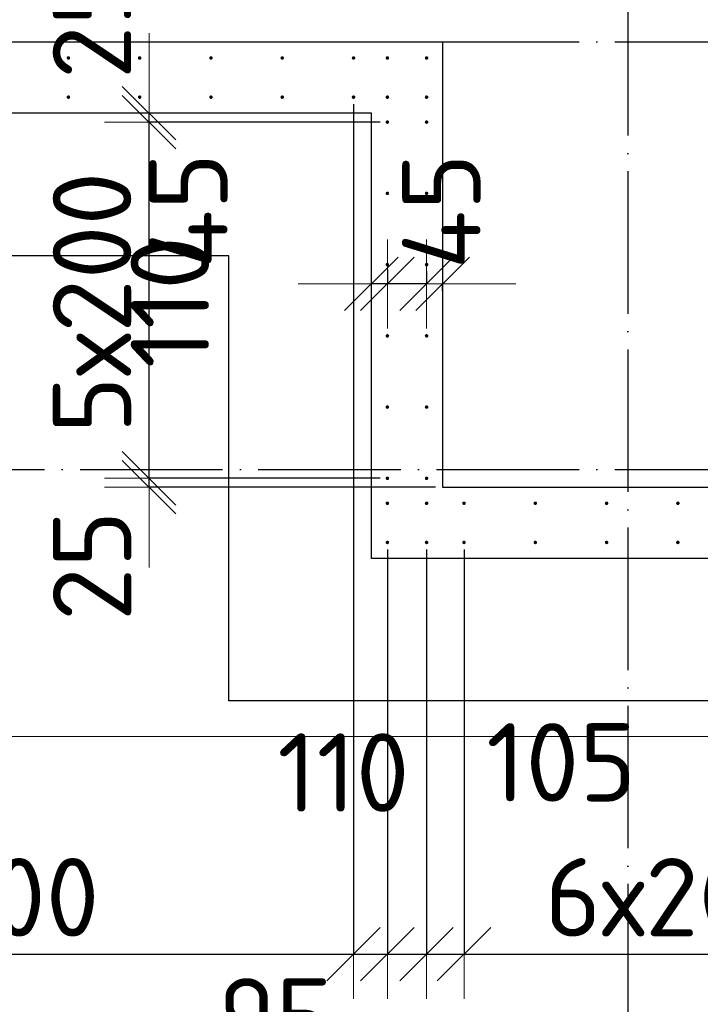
# Model space of a CAD drawing. Header units: millimetres. Extents: x 123094 to 184385, y 26948 to 48500.
# Tile 15 of 108: x 138033 to 139943, y 28498 to 31263. Entities that reach past the tile are written whole.
import ezdxf

# ---------------------------------------------------------------- set-up
doc = ezdxf.new("R2010")
doc.units = ezdxf.units.MM
doc.header["$PDMODE"] = 65
doc.linetypes.add('______11', pattern=[500, 400, -50, 0, -50])
doc.linetypes.add('______5', pattern=[1100, 800, -100, 100, -100])
for name, color, linetype, lineweight in [('Standard', 7, 'Continuous', 25), ('Арм.стержн. Выпуски', 180, 'Continuous', 35), ('Размерная линия_ общее', 7, 'Continuous', 13), ('Стена_ общее', 7, 'Continuous', 35), ('Фундамент_ общее', 7, 'Continuous', 35)]:
    doc.layers.add(name, color=color, linetype=linetype, lineweight=lineweight)
doc.layers.add('Осевая линия_ общее', color=7, linetype='______5', lineweight=13, true_color=0xa0a0a0)
doc.styles.add('ISOCPEUR', font='ISOCPEUR')
doc.dimstyles.new('DIMSTYLE_3', dxfattribs={"dimtxt": 220, "dimasz": 250, "dimexe": 0, "dimexo": 0, "dimgap": 110, "dimtad": 2, "dimdec": 0, "dimrnd": 5, "dimzin": 12, "dimdsep": 46, "dimtxsty": 'ISOCPEUR', "dimblk1": 'ALL_ML_STRICH', "dimblk2": 'ALL_ML_STRICH', "dimsah": 1, "dimcen": 0, "dimclrd": 7, "dimclre": 256, "dimclrt": 7, "dimadec": 0, "dimazin": 0, "dimtfac": 1, "dimtdec": 0, "dimtix": 1, "dimtmove": 2, "dimatfit": 3, "dimfxl": 0, "dimtzin": 0, "dimlwd": 0, "dimlwe": -3, "dimarcsym": 0})
doc.dimstyles.new('DIMSTYLE_5', dxfattribs={"dimtxt": 220, "dimasz": 250, "dimexe": 0, "dimexo": 0, "dimgap": 110, "dimtad": 2, "dimdec": 0, "dimrnd": 5, "dimzin": 12, "dimdsep": 46, "dimtxsty": 'ISOCPEUR', "dimblk1": 'ALL_ML_STRICH', "dimblk2": 'ALL_ML_STRICH', "dimsah": 1, "dimcen": 0, "dimclrd": 7, "dimclre": 256, "dimclrt": 7, "dimadec": 0, "dimazin": 0, "dimtfac": 1, "dimtdec": 0, "dimtix": 1, "dimtmove": 2, "dimatfit": 3, "dimfxl": 0, "dimtvp": 1.2, "dimtzin": 0, "dimlwd": 0, "dimlwe": -3, "dimarcsym": 0})
doc.dimstyles.new('DIMSTYLE_7', dxfattribs={"dimtxt": 220, "dimasz": 250, "dimexe": 0, "dimexo": 0, "dimgap": 110, "dimtad": 0, "dimdec": 0, "dimrnd": 5, "dimzin": 12, "dimdsep": 46, "dimtxsty": 'ISOCPEUR', "dimblk1": 'ALL_ML_STRICH', "dimblk2": 'ALL_ML_STRICH', "dimsah": 1, "dimcen": 0, "dimclrd": 7, "dimclre": 256, "dimclrt": 7, "dimadec": 0, "dimazin": 0, "dimtfac": 1, "dimtdec": 0, "dimtix": 1, "dimtmove": 2, "dimatfit": 3, "dimfxl": 0, "dimtvp": 1.2, "dimtzin": 0, "dimlwd": 0, "dimlwe": -3, "dimarcsym": 0})
doc.dimstyles.new('DIMSTYLE_8', dxfattribs={"dimtxt": 220, "dimasz": 250, "dimexe": 0, "dimexo": 0, "dimgap": 110, "dimtad": 2, "dimdec": 0, "dimrnd": 5, "dimzin": 12, "dimdsep": 46, "dimtxsty": 'ISOCPEUR', "dimblk1": 'ALL_ML_STRICH', "dimblk2": 'ALL_ML_STRICH', "dimsah": 1, "dimcen": 0, "dimsd1": 1, "dimsd2": 1, "dimclrd": 7, "dimclre": 256, "dimclrt": 7, "dimadec": 0, "dimazin": 0, "dimtfac": 1, "dimtdec": 0, "dimtix": 1, "dimtmove": 2, "dimatfit": 3, "dimfxl": 0, "dimtvp": 1.2, "dimtzin": 0, "dimlwd": 0, "dimlwe": -3, "dimarcsym": 0})

# ---------------------------------------------------------------- blocks, each defined once
blk = doc.blocks.new('ALL_ML_STRICH')
at = {"color": 0, "linetype": 'ByBlock', "lineweight": -2}
for p, q in [((0, -0.5), (0, 0.5)), ((-0.3, -0.3), (0.3, 0.3)), ((-1, 0), (0.5, 0))]:
    blk.add_line(p, q, dxfattribs=at)
blk = doc.blocks.new('*D22')
at = {"layer": 'DEFPOINTS', "color": 7, "linetype": 'Continuous', "lineweight": 13, "transparency": 33554687}
for p in [(139065, 29975), (138396.2, 29950), (139220, 29950)]:
    blk.add_point(p, dxfattribs=at)
at = {"layer": 'Размерная линия_ общее', "color": 253, "linetype": 'Continuous', "lineweight": -2, "true_color": 0xa0a0a0, "transparency": 33554687}
for p, q in [((139045, 29975), (138396.2, 29975)), ((139200, 29950), (138396.2, 29950))]:
    blk.add_line(p, q, dxfattribs=at)
at = {"layer": 'Размерная линия_ общее', "color": 7, "linetype": 'Continuous', "lineweight": -2, "transparency": 33554687}
blk.add_line((138396.2, 29950), (138396.2, 29975), dxfattribs=at)
at = {"layer": 'Размерная линия_ общее', "color": 7, "linetype": 'Continuous', "lineweight": 13, "transparency": 33554687, "xscale": 250, "yscale": 250, "zscale": 250}
for p, rotation in [((138396.2, 29950), 270), ((138396.2, 29975), 90)]:
    blk.add_blockref('ALL_ML_STRICH', p, dxfattribs=dict(at, rotation=rotation))
at = {"layer": 'Размерная линия_ общее', "color": 7, "linetype": 'Continuous', "lineweight": 13, "transparency": 33554687, "insert": (138236.6, 29729.5), "char_height": 220, "width": 440, "attachment_point": 5, "rotation": 90, "style": 'ISOCPEUR'}
blk.add_mtext('\\A1;{25}', dxfattribs=at)
blk = doc.blocks.new('*D23')
at = {"layer": 'DEFPOINTS', "color": 7, "linetype": 'Continuous', "lineweight": 13, "transparency": 33554687}
for p in [(139065, 30975), (138396.2, 29975), (139065, 29975)]:
    blk.add_point(p, dxfattribs=at)
at = {"layer": 'Размерная линия_ общее', "color": 253, "linetype": 'Continuous', "lineweight": -2, "true_color": 0xa0a0a0, "transparency": 33554687}
for p, q in [((139045, 30975), (138396.2, 30975)), ((139045, 29975), (138396.2, 29975))]:
    blk.add_line(p, q, dxfattribs=at)
at = {"layer": 'Размерная линия_ общее', "color": 7, "linetype": 'Continuous', "lineweight": -2, "transparency": 33554687}
blk.add_line((138396.2, 29975), (138396.2, 30975), dxfattribs=at)
at = {"layer": 'Размерная линия_ общее', "color": 7, "linetype": 'Continuous', "lineweight": 13, "transparency": 33554687, "xscale": 250, "yscale": 250, "zscale": 250}
for p, rotation in [((138396.2, 30975), 90), ((138396.2, 29975), 270)]:
    blk.add_blockref('ALL_ML_STRICH', p, dxfattribs=dict(at, rotation=rotation))
at = {"layer": 'Размерная линия_ общее', "color": 7, "linetype": 'Continuous', "lineweight": 13, "transparency": 33554687, "insert": (138126.2, 30101), "char_height": 220, "width": 11, "attachment_point": 1, "rotation": 90, "line_spacing_factor": 0.60241, "style": 'ISOCPEUR'}
blk.add_mtext('5х200', dxfattribs=at)
blk = doc.blocks.new('*D24')
at = {"layer": 'DEFPOINTS', "color": 7, "linetype": 'Continuous', "lineweight": 13, "transparency": 33554687}
for p in [(138574.7, 31000), (138396.2, 30975), (139065, 30975)]:
    blk.add_point(p, dxfattribs=at)
at = {"layer": 'Размерная линия_ общее', "color": 253, "linetype": 'Continuous', "lineweight": -2, "true_color": 0xa0a0a0, "transparency": 33554687}
for p, q in [((138396.2, 31000), (138396.2, 31000)), ((139045, 30975), (138396.2, 30975))]:
    blk.add_line(p, q, dxfattribs=at)
at = {"layer": 'Размерная линия_ общее', "color": 7, "linetype": 'Continuous', "lineweight": -2, "transparency": 33554687}
blk.add_line((138396.2, 30975), (138396.2, 31000), dxfattribs=at)
at = {"layer": 'Размерная линия_ общее', "color": 7, "linetype": 'Continuous', "lineweight": 13, "transparency": 33554687, "xscale": 250, "yscale": 250, "zscale": 250}
for p, rotation in [((138396.2, 30975), 270), ((138396.2, 31000), 90)]:
    blk.add_blockref('ALL_ML_STRICH', p, dxfattribs=dict(at, rotation=rotation))
at = {"layer": 'Размерная линия_ общее', "color": 7, "linetype": 'Continuous', "lineweight": 13, "transparency": 33554687, "insert": (138236.1, 31250.8), "char_height": 220, "width": 440, "attachment_point": 5, "rotation": 90, "style": 'ISOCPEUR'}
blk.add_mtext('\\A1;{25}', dxfattribs=at)
blk = doc.blocks.new('*D137')
at = {"layer": 'DEFPOINTS', "color": 7, "linetype": 'Continuous', "lineweight": 13, "transparency": 33554687}
for p in [(139175, 30576.3), (139220, 30520.9), (139220, 30481.6)]:
    blk.add_point(p, dxfattribs=at)
at = {"layer": 'Размерная линия_ общее', "color": 253, "linetype": 'Continuous', "lineweight": -2, "true_color": 0xa0a0a0, "transparency": 33554687}
for p, q in [((139175, 30556.3), (139175, 30520.9)), ((139220, 30501.6), (139220, 30520.9))]:
    blk.add_line(p, q, dxfattribs=at)
at = {"layer": 'Размерная линия_ общее', "color": 7, "linetype": 'Continuous', "lineweight": -2, "transparency": 33554687}
for p, q in [((139175, 30520.9), (139175, 30520.9)), ((139220, 30520.9), (139220, 30520.9))]:
    blk.add_line(p, q, dxfattribs=at)
at = {"layer": 'Размерная линия_ общее', "color": 7, "linetype": 'Continuous', "lineweight": 13, "transparency": 33554687, "xscale": 250, "yscale": 250, "zscale": 250}
for p, rotation in [((139220, 30520.9), 360), ((139175, 30520.9), 180)]:
    blk.add_blockref('ALL_ML_STRICH', p, dxfattribs=dict(at, rotation=rotation))
at = {"layer": 'Размерная линия_ общее', "color": 7, "linetype": 'Continuous', "lineweight": 13, "transparency": 33554687, "insert": (139216.4, 30724.4), "char_height": 220, "width": 440, "attachment_point": 5, "rotation": 90, "style": 'ISOCPEUR'}
blk.add_mtext('\\A1;{45}', dxfattribs=at)
blk = doc.blocks.new('*D138')
at = {"layer": 'DEFPOINTS', "color": 7, "linetype": 'Continuous', "lineweight": 13, "transparency": 33554687}
for p in [(139065, 30581.3), (139175, 30576.3), (139175, 30520.9)]:
    blk.add_point(p, dxfattribs=at)
at = {"layer": 'Размерная линия_ общее', "color": 253, "linetype": 'Continuous', "lineweight": -2, "true_color": 0xa0a0a0, "transparency": 33554687}
for p, q in [((139065, 30561.3), (139065, 30520.9)), ((139175, 30556.3), (139175, 30520.9))]:
    blk.add_line(p, q, dxfattribs=at)
at = {"layer": 'Размерная линия_ общее', "color": 7, "linetype": 'Continuous', "lineweight": -2, "transparency": 33554687}
blk.add_line((139175, 30520.9), (139065, 30520.9), dxfattribs=at)
at = {"layer": 'Размерная линия_ общее', "color": 7, "linetype": 'Continuous', "lineweight": 13, "transparency": 33554687, "xscale": 250, "yscale": 250, "zscale": 250}
for p, rotation in [((139175, 30520.9), 360), ((139065, 30520.9), 180)]:
    blk.add_blockref('ALL_ML_STRICH', p, dxfattribs=dict(at, rotation=rotation))
at = {"layer": 'Размерная линия_ общее', "color": 7, "linetype": 'Continuous', "lineweight": 13, "transparency": 33554687, "insert": (138454.8, 30469.4), "char_height": 220, "width": 660, "attachment_point": 5, "rotation": 90, "style": 'ISOCPEUR'}
blk.add_mtext('\\A1;{110}', dxfattribs=at)
blk = doc.blocks.new('*D139')
at = {"layer": 'DEFPOINTS', "color": 7, "linetype": 'Continuous', "lineweight": 13, "transparency": 33554687}
for p in [(139065, 30581.3), (139065, 30520.9), (139020, 30492.4)]:
    blk.add_point(p, dxfattribs=at)
at = {"layer": 'Размерная линия_ общее', "color": 253, "linetype": 'Continuous', "lineweight": -2, "true_color": 0xa0a0a0, "transparency": 33554687}
for p, q in [((139065, 30561.3), (139065, 30520.9)), ((139020, 30512.4), (139020, 30520.9))]:
    blk.add_line(p, q, dxfattribs=at)
at = {"layer": 'Размерная линия_ общее', "color": 7, "linetype": 'Continuous', "lineweight": -2, "transparency": 33554687}
blk.add_line((139065, 30520.9), (139020, 30520.9), dxfattribs=at)
at = {"layer": 'Размерная линия_ общее', "color": 7, "linetype": 'Continuous', "lineweight": 13, "transparency": 33554687, "xscale": 250, "yscale": 250, "zscale": 250}
for p, rotation in [((139065, 30520.9), 360), ((139020, 30520.9), 180)]:
    blk.add_blockref('ALL_ML_STRICH', p, dxfattribs=dict(at, rotation=rotation))
at = {"layer": 'Размерная линия_ общее', "color": 7, "linetype": 'Continuous', "lineweight": 13, "transparency": 33554687, "insert": (138506.6, 30726.1), "char_height": 220, "width": 440, "attachment_point": 5, "rotation": 90, "style": 'ISOCPEUR'}
blk.add_mtext('\\A1;{45}', dxfattribs=at)
blk = doc.blocks.new('*D626')
at = {"layer": 'DEFPOINTS', "color": 7, "linetype": 'Continuous', "lineweight": 13, "transparency": 33554687}
for p in [(135970, 31045), (138970, 31045), (135970, 28639)]:
    blk.add_point(p, dxfattribs=at)
at = {"layer": 'Размерная линия_ общее', "color": 253, "linetype": 'Continuous', "lineweight": -2, "true_color": 0xa0a0a0, "transparency": 33554687}
for p, q in [((135970, 31025), (135970, 28639)), ((138970, 31025), (138970, 28639))]:
    blk.add_line(p, q, dxfattribs=at)
at = {"layer": 'Размерная линия_ общее', "color": 7, "linetype": 'Continuous', "lineweight": -2, "transparency": 33554687}
blk.add_line((135970, 28639), (138970, 28639), dxfattribs=at)
at = {"layer": 'Размерная линия_ общее', "color": 7, "linetype": 'Continuous', "lineweight": 13, "transparency": 33554687, "xscale": 250, "yscale": 250, "zscale": 250, "rotation": 180}
blk.add_blockref('ALL_ML_STRICH', (135970, 28639), dxfattribs=at)
at = {"layer": 'Размерная линия_ общее', "color": 7, "linetype": 'Continuous', "lineweight": 13, "transparency": 33554687, "xscale": 250, "yscale": 250, "zscale": 250}
blk.add_blockref('ALL_ML_STRICH', (138970, 28639), dxfattribs=at)
at = {"layer": 'Размерная линия_ общее', "color": 7, "linetype": 'Continuous', "lineweight": 13, "transparency": 33554687, "insert": (136656, 28909), "char_height": 220, "width": 11, "attachment_point": 1, "line_spacing_factor": 0.60241, "style": 'ISOCPEUR'}
blk.add_mtext('15х200=3000', dxfattribs=at)
blk = doc.blocks.new('*D627')
at = {"layer": 'DEFPOINTS', "color": 7, "linetype": 'Continuous', "lineweight": 13, "transparency": 33554687}
for p in [(138970, 31045), (139065, 29795), (138970, 28639)]:
    blk.add_point(p, dxfattribs=at)
at = {"layer": 'Размерная линия_ общее', "color": 253, "linetype": 'Continuous', "lineweight": -2, "true_color": 0xa0a0a0, "transparency": 33554687}
for p, q in [((138970, 31025), (138970, 28639)), ((139065, 29775), (139065, 28639))]:
    blk.add_line(p, q, dxfattribs=at)
at = {"layer": 'Размерная линия_ общее', "color": 7, "linetype": 'Continuous', "lineweight": -2, "transparency": 33554687}
blk.add_line((138970, 28639), (139065, 28639), dxfattribs=at)
at = {"layer": 'Размерная линия_ общее', "color": 7, "linetype": 'Continuous', "lineweight": 13, "transparency": 33554687, "xscale": 250, "yscale": 250, "zscale": 250}
blk.add_blockref('ALL_ML_STRICH', (139065, 28639), dxfattribs=at)
at = {"layer": 'Размерная линия_ общее', "color": 7, "linetype": 'Continuous', "lineweight": 13, "transparency": 33554687, "xscale": 250, "yscale": 250, "zscale": 250, "rotation": 180}
blk.add_blockref('ALL_ML_STRICH', (138970, 28639), dxfattribs=at)
at = {"layer": 'Размерная линия_ общее', "color": 7, "linetype": 'Continuous', "lineweight": 13, "transparency": 33554687, "insert": (138751.9, 28461.8), "char_height": 220, "width": 440, "attachment_point": 5, "style": 'ISOCPEUR'}
blk.add_mtext('\\A1;{95}', dxfattribs=at)
blk = doc.blocks.new('*D628')
at = {"layer": 'DEFPOINTS', "color": 7, "linetype": 'Continuous', "lineweight": 13, "transparency": 33554687}
for p in [(139065, 29795), (139175, 29795), (139065, 28639)]:
    blk.add_point(p, dxfattribs=at)
at = {"layer": 'Размерная линия_ общее', "color": 253, "linetype": 'Continuous', "lineweight": -2, "true_color": 0xa0a0a0, "transparency": 33554687}
for p, q in [((139065, 29775), (139065, 28639)), ((139175, 29775), (139175, 28639))]:
    blk.add_line(p, q, dxfattribs=at)
at = {"layer": 'Размерная линия_ общее', "color": 7, "linetype": 'Continuous', "lineweight": -2, "transparency": 33554687}
blk.add_line((139065, 28639), (139175, 28639), dxfattribs=at)
at = {"layer": 'Размерная линия_ общее', "color": 7, "linetype": 'Continuous', "lineweight": 13, "transparency": 33554687, "xscale": 250, "yscale": 250, "zscale": 250}
blk.add_blockref('ALL_ML_STRICH', (139175, 28639), dxfattribs=at)
at = {"layer": 'Размерная линия_ общее', "color": 7, "linetype": 'Continuous', "lineweight": 13, "transparency": 33554687, "xscale": 250, "yscale": 250, "zscale": 250, "rotation": 180}
blk.add_blockref('ALL_ML_STRICH', (139065, 28639), dxfattribs=at)
at = {"layer": 'Размерная линия_ общее', "color": 7, "linetype": 'Continuous', "lineweight": 13, "transparency": 33554687, "insert": (138941.7, 29149.1), "char_height": 220, "width": 660, "attachment_point": 5, "style": 'ISOCPEUR'}
blk.add_mtext('\\A1;{110}', dxfattribs=at)
blk = doc.blocks.new('*D629')
at = {"layer": 'DEFPOINTS', "color": 7, "linetype": 'Continuous', "lineweight": 13, "transparency": 33554687}
for p in [(139175, 29795), (139280, 29795), (139175, 28639)]:
    blk.add_point(p, dxfattribs=at)
at = {"layer": 'Размерная линия_ общее', "color": 253, "linetype": 'Continuous', "lineweight": -2, "true_color": 0xa0a0a0, "transparency": 33554687}
for p, q in [((139175, 29775), (139175, 28639)), ((139280, 29775), (139280, 28639))]:
    blk.add_line(p, q, dxfattribs=at)
at = {"layer": 'Размерная линия_ общее', "color": 7, "linetype": 'Continuous', "lineweight": -2, "transparency": 33554687}
blk.add_line((139175, 28639), (139280, 28639), dxfattribs=at)
at = {"layer": 'Размерная линия_ общее', "color": 7, "linetype": 'Continuous', "lineweight": 13, "transparency": 33554687, "xscale": 250, "yscale": 250, "zscale": 250}
blk.add_blockref('ALL_ML_STRICH', (139280, 28639), dxfattribs=at)
at = {"layer": 'Размерная линия_ общее', "color": 7, "linetype": 'Continuous', "lineweight": 13, "transparency": 33554687, "xscale": 250, "yscale": 250, "zscale": 250, "rotation": 180}
blk.add_blockref('ALL_ML_STRICH', (139175, 28639), dxfattribs=at)
at = {"layer": 'Размерная линия_ общее', "color": 7, "linetype": 'Continuous', "lineweight": 13, "transparency": 33554687, "insert": (139552.9, 29177.7), "char_height": 220, "width": 660, "attachment_point": 5, "style": 'ISOCPEUR'}
blk.add_mtext('\\A1;{105}', dxfattribs=at)
blk = doc.blocks.new('*D630')
at = {"layer": 'DEFPOINTS', "color": 7, "linetype": 'Continuous', "lineweight": 13, "transparency": 33554687}
for p in [(139280, 29795), (140480, 29795), (139280, 28639)]:
    blk.add_point(p, dxfattribs=at)
at = {"layer": 'Размерная линия_ общее', "color": 253, "linetype": 'Continuous', "lineweight": -2, "true_color": 0xa0a0a0, "transparency": 33554687}
for p, q in [((139280, 29775), (139280, 28639)), ((140480, 29775), (140480, 28639))]:
    blk.add_line(p, q, dxfattribs=at)
at = {"layer": 'Размерная линия_ общее', "color": 7, "linetype": 'Continuous', "lineweight": -2, "transparency": 33554687}
blk.add_line((139280, 28639), (140480, 28639), dxfattribs=at)
at = {"layer": 'Размерная линия_ общее', "color": 7, "linetype": 'Continuous', "lineweight": 13, "transparency": 33554687, "xscale": 250, "yscale": 250, "zscale": 250, "rotation": 180}
blk.add_blockref('ALL_ML_STRICH', (139280, 28639), dxfattribs=at)
at = {"layer": 'Размерная линия_ общее', "color": 7, "linetype": 'Continuous', "lineweight": 13, "transparency": 33554687, "xscale": 250, "yscale": 250, "zscale": 250}
blk.add_blockref('ALL_ML_STRICH', (140480, 28639), dxfattribs=at)
at = {"layer": 'Размерная линия_ общее', "color": 7, "linetype": 'Continuous', "lineweight": 13, "transparency": 33554687, "insert": (139506, 28909), "char_height": 220, "width": 11, "attachment_point": 1, "line_spacing_factor": 0.60241, "style": 'ISOCPEUR'}
blk.add_mtext('6х200', dxfattribs=at)

msp = doc.modelspace()

# ---------------------------------------------------------------- hatches: boundary and pattern name
at = {"layer": 'Арм.стержн. Выпуски', "linetype": 'Continuous', "lineweight": 35, "transparency": 33554687}
for points in [[(138175, 31155), (138174.6, 31156.9), (138173.5, 31158.5), (138171.9, 31159.6), (138170, 31160), (138168.1, 31159.6), (138166.5, 31158.5), (138165.4, 31156.9), (138165, 31155), (138165.4, 31153.1), (138166.5, 31151.5), (138168.1, 31150.4), (138170, 31150), (138171.9, 31150.4), (138173.5, 31151.5), (138174.6, 31153.1)], [(138375, 31155), (138374.6, 31156.9), (138373.5, 31158.5), (138371.9, 31159.6), (138370, 31160), (138368.1, 31159.6), (138366.5, 31158.5), (138365.4, 31156.9), (138365, 31155), (138365.4, 31153.1), (138366.5, 31151.5), (138368.1, 31150.4), (138370, 31150), (138371.9, 31150.4), (138373.5, 31151.5), (138374.6, 31153.1)], [(138575, 31155), (138574.6, 31156.9), (138573.5, 31158.5), (138571.9, 31159.6), (138570, 31160), (138568.1, 31159.6), (138566.5, 31158.5), (138565.4, 31156.9), (138565, 31155), (138565.4, 31153.1), (138566.5, 31151.5), (138568.1, 31150.4), (138570, 31150), (138571.9, 31150.4), (138573.5, 31151.5), (138574.6, 31153.1)], [(138775, 31155), (138774.6, 31156.9), (138773.5, 31158.5), (138771.9, 31159.6), (138770, 31160), (138768.1, 31159.6), (138766.5, 31158.5), (138765.4, 31156.9), (138765, 31155), (138765.4, 31153.1), (138766.5, 31151.5), (138768.1, 31150.4), (138770, 31150), (138771.9, 31150.4), (138773.5, 31151.5), (138774.6, 31153.1)], [(138975, 31155), (138974.6, 31156.9), (138973.5, 31158.5), (138971.9, 31159.6), (138970, 31160), (138968.1, 31159.6), (138966.5, 31158.5), (138965.4, 31156.9), (138965, 31155), (138965.4, 31153.1), (138966.5, 31151.5), (138968.1, 31150.4), (138970, 31150), (138971.9, 31150.4), (138973.5, 31151.5), (138974.6, 31153.1)], [(139070, 31155), (139069.6, 31156.9), (139068.5, 31158.5), (139066.9, 31159.6), (139065, 31160), (139063.1, 31159.6), (139061.5, 31158.5), (139060.4, 31156.9), (139060, 31155), (139060.4, 31153.1), (139061.5, 31151.5), (139063.1, 31150.4), (139065, 31150), (139066.9, 31150.4), (139068.5, 31151.5), (139069.6, 31153.1)], [(139180, 31155), (139179.6, 31156.9), (139178.5, 31158.5), (139176.9, 31159.6), (139175, 31160), (139173.1, 31159.6), (139171.5, 31158.5), (139170.4, 31156.9), (139170, 31155), (139170.4, 31153.1), (139171.5, 31151.5), (139173.1, 31150.4), (139175, 31150), (139176.9, 31150.4), (139178.5, 31151.5), (139179.6, 31153.1)], [(138175, 31045), (138174.6, 31046.9), (138173.5, 31048.5), (138171.9, 31049.6), (138170, 31050), (138168.1, 31049.6), (138166.5, 31048.5), (138165.4, 31046.9), (138165, 31045), (138165.4, 31043.1), (138166.5, 31041.5), (138168.1, 31040.4), (138170, 31040), (138171.9, 31040.4), (138173.5, 31041.5), (138174.6, 31043.1)], [(138375, 31045), (138374.6, 31046.9), (138373.5, 31048.5), (138371.9, 31049.6), (138370, 31050), (138368.1, 31049.6), (138366.5, 31048.5), (138365.4, 31046.9), (138365, 31045), (138365.4, 31043.1), (138366.5, 31041.5), (138368.1, 31040.4), (138370, 31040), (138371.9, 31040.4), (138373.5, 31041.5), (138374.6, 31043.1)], [(138575, 31045), (138574.6, 31046.9), (138573.5, 31048.5), (138571.9, 31049.6), (138570, 31050), (138568.1, 31049.6), (138566.5, 31048.5), (138565.4, 31046.9), (138565, 31045), (138565.4, 31043.1), (138566.5, 31041.5), (138568.1, 31040.4), (138570, 31040), (138571.9, 31040.4), (138573.5, 31041.5), (138574.6, 31043.1)], [(138775, 31045), (138774.6, 31046.9), (138773.5, 31048.5), (138771.9, 31049.6), (138770, 31050), (138768.1, 31049.6), (138766.5, 31048.5), (138765.4, 31046.9), (138765, 31045), (138765.4, 31043.1), (138766.5, 31041.5), (138768.1, 31040.4), (138770, 31040), (138771.9, 31040.4), (138773.5, 31041.5), (138774.6, 31043.1)], [(138975, 31045), (138974.6, 31046.9), (138973.5, 31048.5), (138971.9, 31049.6), (138970, 31050), (138968.1, 31049.6), (138966.5, 31048.5), (138965.4, 31046.9), (138965, 31045), (138965.4, 31043.1), (138966.5, 31041.5), (138968.1, 31040.4), (138970, 31040), (138971.9, 31040.4), (138973.5, 31041.5), (138974.6, 31043.1)], [(139070, 31045), (139069.6, 31046.9), (139068.5, 31048.5), (139066.9, 31049.6), (139065, 31050), (139063.1, 31049.6), (139061.5, 31048.5), (139060.4, 31046.9), (139060, 31045), (139060.4, 31043.1), (139061.5, 31041.5), (139063.1, 31040.4), (139065, 31040), (139066.9, 31040.4), (139068.5, 31041.5), (139069.6, 31043.1)], [(139180, 31045), (139179.6, 31046.9), (139178.5, 31048.5), (139176.9, 31049.6), (139175, 31050), (139173.1, 31049.6), (139171.5, 31048.5), (139170.4, 31046.9), (139170, 31045), (139170.4, 31043.1), (139171.5, 31041.5), (139173.1, 31040.4), (139175, 31040), (139176.9, 31040.4), (139178.5, 31041.5), (139179.6, 31043.1)], [(139070, 30975), (139069.6, 30976.9), (139068.5, 30978.5), (139066.9, 30979.6), (139065, 30980), (139063.1, 30979.6), (139061.5, 30978.5), (139060.4, 30976.9), (139060, 30975), (139060.4, 30973.1), (139061.5, 30971.5), (139063.1, 30970.4), (139065, 30970), (139066.9, 30970.4), (139068.5, 30971.5), (139069.6, 30973.1)], [(139180, 30975), (139179.6, 30976.9), (139178.5, 30978.5), (139176.9, 30979.6), (139175, 30980), (139173.1, 30979.6), (139171.5, 30978.5), (139170.4, 30976.9), (139170, 30975), (139170.4, 30973.1), (139171.5, 30971.5), (139173.1, 30970.4), (139175, 30970), (139176.9, 30970.4), (139178.5, 30971.5), (139179.6, 30973.1)], [(139070, 30775), (139069.6, 30776.9), (139068.5, 30778.5), (139066.9, 30779.6), (139065, 30780), (139063.1, 30779.6), (139061.5, 30778.5), (139060.4, 30776.9), (139060, 30775), (139060.4, 30773.1), (139061.5, 30771.5), (139063.1, 30770.4), (139065, 30770), (139066.9, 30770.4), (139068.5, 30771.5), (139069.6, 30773.1)], [(139180, 30775), (139179.6, 30776.9), (139178.5, 30778.5), (139176.9, 30779.6), (139175, 30780), (139173.1, 30779.6), (139171.5, 30778.5), (139170.4, 30776.9), (139170, 30775), (139170.4, 30773.1), (139171.5, 30771.5), (139173.1, 30770.4), (139175, 30770), (139176.9, 30770.4), (139178.5, 30771.5), (139179.6, 30773.1)], [(139070, 30575), (139069.6, 30576.9), (139068.5, 30578.5), (139066.9, 30579.6), (139065, 30580), (139063.1, 30579.6), (139061.5, 30578.5), (139060.4, 30576.9), (139060, 30575), (139060.4, 30573.1), (139061.5, 30571.5), (139063.1, 30570.4), (139065, 30570), (139066.9, 30570.4), (139068.5, 30571.5), (139069.6, 30573.1)], [(139180, 30575), (139179.6, 30576.9), (139178.5, 30578.5), (139176.9, 30579.6), (139175, 30580), (139173.1, 30579.6), (139171.5, 30578.5), (139170.4, 30576.9), (139170, 30575), (139170.4, 30573.1), (139171.5, 30571.5), (139173.1, 30570.4), (139175, 30570), (139176.9, 30570.4), (139178.5, 30571.5), (139179.6, 30573.1)], [(139070, 30375), (139069.6, 30376.9), (139068.5, 30378.5), (139066.9, 30379.6), (139065, 30380), (139063.1, 30379.6), (139061.5, 30378.5), (139060.4, 30376.9), (139060, 30375), (139060.4, 30373.1), (139061.5, 30371.5), (139063.1, 30370.4), (139065, 30370), (139066.9, 30370.4), (139068.5, 30371.5), (139069.6, 30373.1)], [(139180, 30375), (139179.6, 30376.9), (139178.5, 30378.5), (139176.9, 30379.6), (139175, 30380), (139173.1, 30379.6), (139171.5, 30378.5), (139170.4, 30376.9), (139170, 30375), (139170.4, 30373.1), (139171.5, 30371.5), (139173.1, 30370.4), (139175, 30370), (139176.9, 30370.4), (139178.5, 30371.5), (139179.6, 30373.1)], [(139070, 30175), (139069.6, 30176.9), (139068.5, 30178.5), (139066.9, 30179.6), (139065, 30180), (139063.1, 30179.6), (139061.5, 30178.5), (139060.4, 30176.9), (139060, 30175), (139060.4, 30173.1), (139061.5, 30171.5), (139063.1, 30170.4), (139065, 30170), (139066.9, 30170.4), (139068.5, 30171.5), (139069.6, 30173.1)], [(139180, 30175), (139179.6, 30176.9), (139178.5, 30178.5), (139176.9, 30179.6), (139175, 30180), (139173.1, 30179.6), (139171.5, 30178.5), (139170.4, 30176.9), (139170, 30175), (139170.4, 30173.1), (139171.5, 30171.5), (139173.1, 30170.4), (139175, 30170), (139176.9, 30170.4), (139178.5, 30171.5), (139179.6, 30173.1)], [(139070, 29975), (139069.6, 29976.9), (139068.5, 29978.5), (139066.9, 29979.6), (139065, 29980), (139063.1, 29979.6), (139061.5, 29978.5), (139060.4, 29976.9), (139060, 29975), (139060.4, 29973.1), (139061.5, 29971.5), (139063.1, 29970.4), (139065, 29970), (139066.9, 29970.4), (139068.5, 29971.5), (139069.6, 29973.1)], [(139180, 29975), (139179.6, 29976.9), (139178.5, 29978.5), (139176.9, 29979.6), (139175, 29980), (139173.1, 29979.6), (139171.5, 29978.5), (139170.4, 29976.9), (139170, 29975), (139170.4, 29973.1), (139171.5, 29971.5), (139173.1, 29970.4), (139175, 29970), (139176.9, 29970.4), (139178.5, 29971.5), (139179.6, 29973.1)], [(139070, 29905), (139069.6, 29906.9), (139068.5, 29908.5), (139066.9, 29909.6), (139065, 29910), (139063.1, 29909.6), (139061.5, 29908.5), (139060.4, 29906.9), (139060, 29905), (139060.4, 29903.1), (139061.5, 29901.5), (139063.1, 29900.4), (139065, 29900), (139066.9, 29900.4), (139068.5, 29901.5), (139069.6, 29903.1)], [(139180, 29905), (139179.6, 29906.9), (139178.5, 29908.5), (139176.9, 29909.6), (139175, 29910), (139173.1, 29909.6), (139171.5, 29908.5), (139170.4, 29906.9), (139170, 29905), (139170.4, 29903.1), (139171.5, 29901.5), (139173.1, 29900.4), (139175, 29900), (139176.9, 29900.4), (139178.5, 29901.5), (139179.6, 29903.1)], [(139285, 29905), (139284.6, 29906.9), (139283.5, 29908.5), (139281.9, 29909.6), (139280, 29910), (139278.1, 29909.6), (139276.5, 29908.5), (139275.4, 29906.9), (139275, 29905), (139275.4, 29903.1), (139276.5, 29901.5), (139278.1, 29900.4), (139280, 29900), (139281.9, 29900.4), (139283.5, 29901.5), (139284.6, 29903.1)], [(139485, 29905), (139484.6, 29906.9), (139483.5, 29908.5), (139481.9, 29909.6), (139480, 29910), (139478.1, 29909.6), (139476.5, 29908.5), (139475.4, 29906.9), (139475, 29905), (139475.4, 29903.1), (139476.5, 29901.5), (139478.1, 29900.4), (139480, 29900), (139481.9, 29900.4), (139483.5, 29901.5), (139484.6, 29903.1)], [(139685, 29905), (139684.6, 29906.9), (139683.5, 29908.5), (139681.9, 29909.6), (139680, 29910), (139678.1, 29909.6), (139676.5, 29908.5), (139675.4, 29906.9), (139675, 29905), (139675.4, 29903.1), (139676.5, 29901.5), (139678.1, 29900.4), (139680, 29900), (139681.9, 29900.4), (139683.5, 29901.5), (139684.6, 29903.1)], [(139885, 29905), (139884.6, 29906.9), (139883.5, 29908.5), (139881.9, 29909.6), (139880, 29910), (139878.1, 29909.6), (139876.5, 29908.5), (139875.4, 29906.9), (139875, 29905), (139875.4, 29903.1), (139876.5, 29901.5), (139878.1, 29900.4), (139880, 29900), (139881.9, 29900.4), (139883.5, 29901.5), (139884.6, 29903.1)], [(139070, 29795), (139069.6, 29796.9), (139068.5, 29798.5), (139066.9, 29799.6), (139065, 29800), (139063.1, 29799.6), (139061.5, 29798.5), (139060.4, 29796.9), (139060, 29795), (139060.4, 29793.1), (139061.5, 29791.5), (139063.1, 29790.4), (139065, 29790), (139066.9, 29790.4), (139068.5, 29791.5), (139069.6, 29793.1)], [(139180, 29795), (139179.6, 29796.9), (139178.5, 29798.5), (139176.9, 29799.6), (139175, 29800), (139173.1, 29799.6), (139171.5, 29798.5), (139170.4, 29796.9), (139170, 29795), (139170.4, 29793.1), (139171.5, 29791.5), (139173.1, 29790.4), (139175, 29790), (139176.9, 29790.4), (139178.5, 29791.5), (139179.6, 29793.1)], [(139285, 29795), (139284.6, 29796.9), (139283.5, 29798.5), (139281.9, 29799.6), (139280, 29800), (139278.1, 29799.6), (139276.5, 29798.5), (139275.4, 29796.9), (139275, 29795), (139275.4, 29793.1), (139276.5, 29791.5), (139278.1, 29790.4), (139280, 29790), (139281.9, 29790.4), (139283.5, 29791.5), (139284.6, 29793.1)], [(139485, 29795), (139484.6, 29796.9), (139483.5, 29798.5), (139481.9, 29799.6), (139480, 29800), (139478.1, 29799.6), (139476.5, 29798.5), (139475.4, 29796.9), (139475, 29795), (139475.4, 29793.1), (139476.5, 29791.5), (139478.1, 29790.4), (139480, 29790), (139481.9, 29790.4), (139483.5, 29791.5), (139484.6, 29793.1)], [(139685, 29795), (139684.6, 29796.9), (139683.5, 29798.5), (139681.9, 29799.6), (139680, 29800), (139678.1, 29799.6), (139676.5, 29798.5), (139675.4, 29796.9), (139675, 29795), (139675.4, 29793.1), (139676.5, 29791.5), (139678.1, 29790.4), (139680, 29790), (139681.9, 29790.4), (139683.5, 29791.5), (139684.6, 29793.1)], [(139885, 29795), (139884.6, 29796.9), (139883.5, 29798.5), (139881.9, 29799.6), (139880, 29800), (139878.1, 29799.6), (139876.5, 29798.5), (139875.4, 29796.9), (139875, 29795), (139875.4, 29793.1), (139876.5, 29791.5), (139878.1, 29790.4), (139880, 29790), (139881.9, 29790.4), (139883.5, 29791.5), (139884.6, 29793.1)]]:
    msp.add_hatch(color=4, dxfattribs=at).paths.add_polyline_path(points)

# ---------------------------------------------------------------- linework, layer by layer
at = {"layer": 'Standard', "color": 7, "linetype": 'Continuous', "lineweight": 13, "transparency": 33554687}
msp.add_lwpolyline([(125100, 29250), (167980, 29250), (167980, 48500), (125100, 48500), (125100, 29250)], dxfattribs=at)
at = {"layer": 'Осевая линия_ общее', "color": 253, "linetype": '______11', "lineweight": -3, "true_color": 0xa0a0a0, "transparency": 33554687}
for p, q in [((139740, 46340), (139740, 27662.1)), ((125200, 31200), (169325.4, 31200)), ((125200, 30000), (169325.4, 30000))]:
    msp.add_line(p, q, dxfattribs=at)
at = {"layer": 'Стена_ общее', "color": 7, "linetype": 'Continuous', "lineweight": 25, "transparency": 33554687}
for p, q in [((135920, 31200), (139220, 31200)), ((135920, 31200), (139220, 31200)), ((139220, 31200), (139220, 31000)), ((139220, 31200), (139220, 31000)), ((139020, 31000), (132620, 31000)), ((139020, 31000), (132620, 31000)), ((139020, 29750), (139020, 31000)), ((139020, 29750), (139020, 31000)), ((139220, 31000), (139220, 29950)), ((139220, 31000), (139220, 29950)), ((139220, 29950), (142940, 29950)), ((139220, 29950), (142940, 29950)), ((139220, 29750), (139020, 29750)), ((139220, 29750), (139020, 29750)), ((143140, 29750), (139220, 29750)), ((143140, 29750), (139220, 29750))]:
    msp.add_line(p, q, dxfattribs=at)
at = {"layer": 'Фундамент_ общее', "color": 7, "lineweight": 25, "transparency": 33554687}
for p, q in [((138620, 30600), (133020, 30600)), ((138620, 29350), (138620, 30600)), ((143540, 29350), (138620, 29350))]:
    msp.add_line(p, q, dxfattribs=at)
at = {"layer": 'Фундамент_ общее', "color": 7, "linetype": 'Continuous', "lineweight": 25, "transparency": 33554687}
for p, q in [((138620, 30600), (133020, 30600)), ((138620, 29350), (138620, 30600)), ((143540, 29350), (138620, 29350))]:
    msp.add_line(p, q, dxfattribs=at)

# ---------------------------------------------------------------- dimensions: what is measured, and where the dimension line sits
at = {"layer": 'Размерная линия_ общее', "color": 7, "linetype": 'Continuous', "lineweight": 13, "transparency": 33554687}
for base, p1, p2, angle, dimstyle, picture, middle in [((138396.2, 31000), (139045, 30975), (138396.2, 31000), 90, 'DIMSTYLE_5', '*D24', (138236.1, 31250.8)), ((139020, 30520.9), (139065, 30561.3), (139020, 30512.4), 180, 'DIMSTYLE_5', '*D139', (138506.6, 30726.1)), ((139175, 30520.9), (139220, 30501.6), (139175, 30556.3), 180, 'DIMSTYLE_8', '*D137', (139216.4, 30724.4)), ((139065, 30520.9), (139175, 30556.3), (139065, 30561.3), 180, 'DIMSTYLE_5', '*D138', (138454.8, 30469.4)), ((138396.2, 29975), (139200, 29950), (139045, 29975), 90, 'DIMSTYLE_5', '*D22', (138236.6, 29729.5))]:
    dim = msp.add_linear_dim(base=base, p1=p1, p2=p2, angle=angle, dimstyle=dimstyle, override={"dimpost": '<>', "dimclrd": 7, "dimclre": 253, "dimclrt": 7, "dimlwd": 0, "dimlwe": 65533}, dxfattribs=at)
    dim.commit()
    dim.dimension.update_dxf_attribs({"geometry": picture, "text_midpoint": middle, "dimtype": 160})
dim = msp.add_linear_dim(base=(138396.2, 30975), p1=(139045, 29975), p2=(139045, 30975), angle=90, text='5х200', dimstyle='DIMSTYLE_3', override={"dimpost": '<>', "dimclrd": 7, "dimclre": 253, "dimclrt": 7, "dimlwd": 0, "dimlwe": 65533}, dxfattribs=at)
dim.commit()
dim.dimension.update_dxf_attribs({"geometry": '*D23', "text_midpoint": (138286.2, 30475), "dimtype": 160})
for base, p1, p2, text, picture, middle in [((138970, 28639), (135970, 31025), (138970, 31025), '15х200=3000', '*D626', (137470, 28749)), ((140480, 28639), (139280, 29775), (140480, 29775), '6х200', '*D630', (139880, 28749))]:
    dim = msp.add_linear_dim(base=base, p1=p1, p2=p2, text=text, dimstyle='DIMSTYLE_3', override={"dimpost": '<>', "dimclrd": 7, "dimclre": 253, "dimclrt": 7, "dimlwd": 0, "dimlwe": 65533}, dxfattribs=at)
    dim.commit()
    dim.dimension.update_dxf_attribs({"geometry": picture, "text_midpoint": middle, "dimtype": 160})
for base, p1, p2, dimstyle, picture, middle in [((139065, 28639), (138970, 31025), (139065, 29775), 'DIMSTYLE_7', '*D627', (138751.9, 28461.8)), ((139175, 28639), (139065, 29775), (139175, 29775), 'DIMSTYLE_5', '*D628', (138941.7, 29149.1)), ((139280, 28639), (139175, 29775), (139280, 29775), 'DIMSTYLE_5', '*D629', (139552.9, 29177.7))]:
    dim = msp.add_linear_dim(base=base, p1=p1, p2=p2, dimstyle=dimstyle, override={"dimpost": '<>', "dimclrd": 7, "dimclre": 253, "dimclrt": 7, "dimlwd": 0, "dimlwe": 65533}, dxfattribs=at)
    dim.commit()
    dim.dimension.update_dxf_attribs({"geometry": picture, "text_midpoint": middle, "dimtype": 160})

doc.saveas('drawing.dxf')
